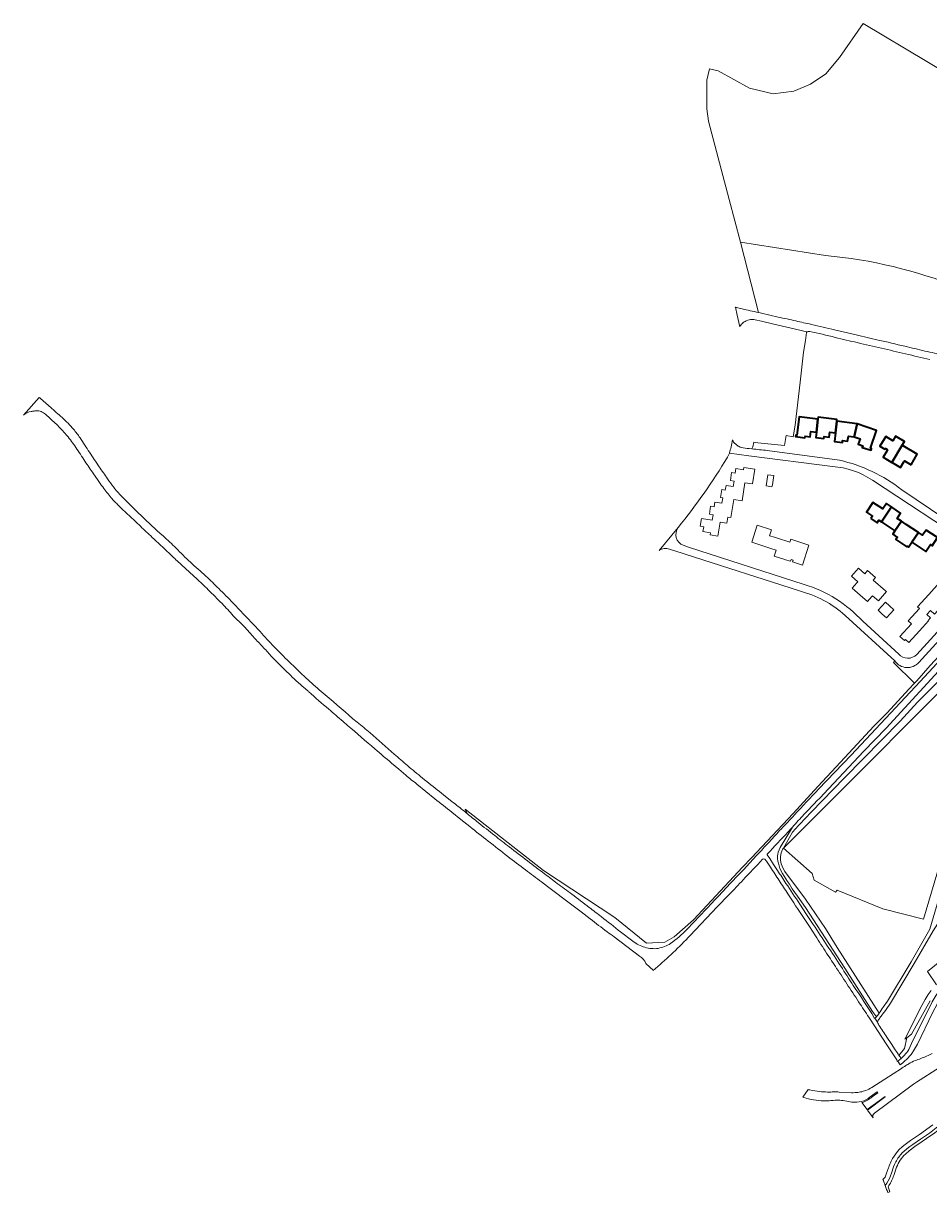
# Model space of a CAD drawing. Header units: metres. Extents: x 197700 to 204338, y 317132 to 325229.
# Tile 11 of 256: x 197700 to 198214, y 318822 to 319486. Entities that reach past the tile are written whole.
import ezdxf
from ezdxf.enums import TextEntityAlignment as Align

# ---------------------------------------------------------------- set-up
doc = ezdxf.new("R2010")
doc.units = ezdxf.units.M
for name, color, linetype, lineweight in [('B-WE-GR-BOUWLAND-GV', 80, 'Continuous', 13), ('B-WE-GR-GROENVOORZIENING-GV', 80, 'Continuous', 18), ('B-WE-GW-TALUD_KRUIN-G', 90, 'Continuous', 18), ('B-WE-OG-BEBOUWING-GV', 7, 'Continuous', 35), ('B-WE-OG-BEBOUWING-T18', 10, 'Continuous', 18), ('B-WE-OG-TERREIN_CULTUURSCHEIDING-GV', 7, 'Continuous', 18), ('B-WE-OG-TERREIN_ERF-GV', 7, 'Continuous', 18), ('B-WE-VH-VERHARDING_ASFALT-GV', 252, 'Continuous', 18), ('B-WE-VH-VERHARDING_TEGEL-GV', 252, 'Continuous', 18)]:
    doc.layers.add(name, color=color, linetype=linetype, lineweight=lineweight)
doc.styles.add('NLCS-ISO-M200-T18', font='NLCS-ISO.ttf', dxfattribs={"height": 0.36})

msp = doc.modelspace()

# ---------------------------------------------------------------- linework, layer by layer
at = {"layer": 'B-WE-GR-BOUWLAND-GV'}
msp.add_lwpolyline([(198249.033, 319442.497), (198176.769, 319485.824), (198163.364, 319466.435), (198155.464, 319457.099), (198146.847, 319451.354), (198137.272, 319447.285), (198125.543, 319445.849), (198112.138, 319448.961), (198094.424, 319458.775), (198089.398, 319459.972), (198087.961, 319453.509), (198087.961, 319437.231), (198088.919, 319430.29), (198100.648, 319385.766), (198106.962, 319361.504), (198155.419, 319353.977)], dxfattribs=at)
msp.add_lwpolyline([(198155.419, 319353.977, -0.1417769), (198297.873, 319297.887)], format="xyb", dxfattribs=at)
at = {"layer": 'B-WE-GR-GROENVOORZIENING-GV'}
for points in [[(198131.403, 319017.252), (198136.614, 319026.244), (198137.302, 319027.088), (198137.521, 319027.494), (198147.225, 319037.683), (198166.197, 319057.216), (198197.795, 319089.375), (198207.625, 319100.189), (198218.517, 319111.19), (198252.273, 319150.195), (198272.542, 319173.072), (198279.808, 319181.502), (198279.116, 319182.242), (198263.932, 319165.791), (198249.305, 319150.164), (198189.795, 319085.501), (198176.996, 319072.218), (198154.343, 319048.096), (198152.427, 319046.077)], [(198188.167, 318926.95), (198190.605, 318930.273), (198204.031, 318952.659), (198214.61, 318971.225), (198229.566, 319022.102), (198242.432, 319064.457), (198255.365, 319102.819), (198263.3, 319127.083), (198278.729, 319172.019)], [(198151.353, 319050.736), (198169.917, 319070.047), (198209.11, 319111.989), (198240.438, 319145.603)], [(198214.77, 319120.944), (198207.144, 319112.349), (198205.895, 319111.03), (198202.674, 319107.63), (198190.329, 319094.222), (198184.44, 319088.334)], [(198218.517, 319111.19), (198207.625, 319100.189), (198197.795, 319089.375), (198166.197, 319057.216), (198147.225, 319037.683), (198137.521, 319027.494), (198137.302, 319027.088), (198136.614, 319026.244), (198131.403, 319017.252), (198131.144, 319016.805), (198130.503, 319015.492), (198130.143, 319014.523), (198129.737, 319012.46), (198129.689, 319011.459), (198129.767, 319010.397), (198130.173, 319008.302), (198131.25, 319005.77), (198132.265, 319004.019), (198144.041, 318988.293), (198155.34, 318971.572), (198162.029, 318960.883), (198185.762, 318923.46)], [(198184.44, 319088.334), (198182.719, 319086.52), (198163.903, 319066.032), (198151.073, 319052.28), (198136.883, 319036.872), (198113.254, 319011.745), (198108.129, 319006.401), (198090.542, 318987.469), (198080.305, 318976.449), (198069.457, 318966.924), (198064.033, 318963.882), (198053.714, 318963.353), (198035.59, 318977.905), (197995.125, 319004.584), (197950.659, 319039.42), (197951.803, 319036.876)], [(198136.517, 319029.147), (198129.629, 319017.618), (198128.472, 319014.992), (198128.175, 319013.867), (198128.065, 319012.804), (198128.111, 319011.304), (198128.283, 319009.928), (198128.548, 319008.646), (198129.469, 319005.739), (198130.89, 319002.863), (198133.743, 318998.263), (198134.806, 318996.857), (198136.493, 318994.2), (198139.353, 318989.981), (198143.885, 318983.542), (198166.389, 318949.007), (198182.111, 318924.378), (198184.314, 318921.448), (198184.334, 318921.47)], [(198185.762, 318923.46), (198162.029, 318960.883), (198155.34, 318971.572), (198144.041, 318988.293), (198132.265, 319004.019), (198131.25, 319005.77), (198130.173, 319008.302), (198129.767, 319010.397), (198129.689, 319011.459), (198129.737, 319012.46), (198130.143, 319014.523), (198130.503, 319015.492), (198131.144, 319016.805), (198131.403, 319017.252)], [(198108.664, 319004.984), (198112.388, 319008.99), (198116.115, 319012.993)], [(198076.721, 318971.192), (198091.226, 318986.466), (198091.995, 318987.27), (198095.344, 318990.823)], [(198038.932, 318969.653), (198045.948, 318964.392)]]:
    msp.add_lwpolyline(points, dxfattribs=at)
msp.add_lwpolyline([(198131.403, 319017.252), (198252.48, 319138.388), (198259.639, 319137.738), (198245.927, 319093.159), (198230.651, 319043.402), (198210.995, 318976.924), (198187.891, 318982.723), (198161.989, 318993.337), (198161.042, 318992.221), (198148.94, 318998.992), (198147.807, 319002.9)], close=True, dxfattribs=at)
for points in [[(198137.797, 319036.155, -0.010619), (198151.353, 319050.736)], [(198152.427, 319046.077, 0.0036324), (198146.206, 319039.638)], [(197951.803, 319036.876, 0.0026015), (197958.009, 319031.857)], [(198130.117, 319028.092, 0.0062863), (198137.797, 319036.155)], [(198146.206, 319039.638, 0.0044434), (198139.89, 319032.9)], [(197958.009, 319031.857, 0.0014877), (197967.412, 319024.453)], [(198123.501, 319020.921, -0.0036961), (198130.117, 319028.092)], [(198139.89, 319032.9, -0.0027837), (198136.517, 319029.147)], [(197967.412, 319024.453, 0.0013488), (197975.723, 319017.98)], [(198116.115, 319012.993, 0.0013044), (198123.501, 319020.921)], [(197975.723, 319017.98, 0.0014364), (197985.984, 319010.085)], [(197985.984, 319010.085, 0.0018477), (197995.806, 319002.613)], [(197995.806, 319002.613, 0.0014337), (198002.946, 318997.253)], [(198101.342, 318997.328, 0.0033395), (198108.664, 319004.984)], [(198002.946, 318997.253, -0.0026491), (198011.257, 318991.09)], [(198095.344, 318990.823, -0.0040756), (198101.342, 318997.328)], [(198011.257, 318991.09, -0.0023512), (198021.149, 318983.579)], [(198021.149, 318983.579, 0.0029606), (198028.044, 318978.256)], [(198028.044, 318978.256, -0.0045577), (198038.932, 318969.653)], [(198067.329, 318963.076, 0.0495804), (198076.721, 318971.192)], [(198045.948, 318964.392, 0.0966338), (198052.754, 318960.95)], [(198060.235, 318960.31, 0.0789234), (198067.329, 318963.076)], [(198052.754, 318960.95, 0.1138898), (198060.235, 318960.31)], [(198184.334, 318921.47, 0.0034184), (198185.762, 318923.46)], [(198185.762, 318923.46, 0.0059541), (198188.167, 318926.95)]]:
    msp.add_lwpolyline(points, format="xyb", dxfattribs=at)
at = {"layer": 'B-WE-GW-TALUD_KRUIN-G'}
for points in [[(198205.895, 319111.03), (198207.144, 319112.349), (198214.77, 319120.944), (198244.337, 319152.635), (198259.652, 319168.387), (198272.154, 319181.669), (198280.327, 319190.576), (198291.923, 319204.641), (198297.862, 319212.298), (198307.348, 319223.862), (198318.522, 319238.239), (198329.707, 319252.91), (198336.663, 319263.79), (198345.527, 319279.265), (198350.135, 319288.937), (198355.909, 319299.375), (198356.08, 319299.684), (198356.251, 319299.992), (198356.733, 319300.773)], [(198214.77, 319120.944), (198207.144, 319112.349), (198205.895, 319111.03), (198202.674, 319107.63), (198190.329, 319094.222), (198184.44, 319088.334), (198182.719, 319086.52), (198163.903, 319066.032), (198151.073, 319052.28), (198136.883, 319036.872), (198113.254, 319011.745), (198108.129, 319006.401)], [(198185.762, 318923.46), (198162.029, 318960.883), (198155.34, 318971.572), (198144.041, 318988.293), (198132.265, 319004.019), (198131.25, 319005.77), (198130.173, 319008.302), (198129.767, 319010.397), (198129.689, 319011.459), (198129.737, 319012.46), (198130.143, 319014.523), (198130.503, 319015.492), (198131.144, 319016.805), (198131.403, 319017.252), (198136.614, 319026.244), (198137.302, 319027.088), (198137.521, 319027.494), (198147.225, 319037.683), (198166.197, 319057.216), (198197.795, 319089.375), (198207.625, 319100.189), (198218.517, 319111.19)]]:
    msp.add_lwpolyline(points, dxfattribs=at)
at = {"layer": 'B-WE-OG-BEBOUWING-GV'}
for points in [[(198150.129, 319253.585), (198151.027, 319261.037), (198140.415, 319262.372), (198139.108, 319251.873), (198138.44, 319251.949), (198138.33, 319251.045), (198143.61, 319250.405), (198143.729, 319251.406), (198146.591, 319251.019), (198146.946, 319254.011)], [(198150.129, 319253.585), (198149.783, 319250.595), (198154.413, 319250.059), (198154.526, 319251.078), (198157.364, 319250.709), (198157.747, 319253.652), (198160.958, 319253.259), (198161.719, 319259.755), (198161.842, 319260.757), (198151.174, 319262.034), (198151.027, 319261.037)], [(198171.608, 319250.922), (198173.26, 319258.319), (198161.719, 319259.755), (198160.958, 319253.259), (198160.413, 319248.256), (198165, 319247.756), (198165.08, 319248.766), (198167.919, 319248.391), (198168.308, 319251.339)], [(198171.608, 319250.922), (198175.002, 319249.748), (198173.886, 319246.806), (198176.542, 319245.799), (198176.237, 319244.908), (198181.237, 319243.401), (198181.53, 319244.373), (198180.896, 319244.589), (198184.261, 319254.491), (198173.26, 319258.319)], [(198190.091, 319242.884), (198188.045, 319239.429), (198193.106, 319236.422), (198198.932, 319246.226), (198200.164, 319248.25), (198195.043, 319251.237), (198193.535, 319248.752), (198189.533, 319251.118), (198186.174, 319245.586), (198189.082, 319243.873), (198189.336, 319244.303), (198190.435, 319243.667), (198190.524, 319243.615)], [(198203.957, 319235.093), (198207.406, 319241.106), (198199.471, 319245.808), (198199.505, 319245.87), (198198.932, 319246.226), (198193.106, 319236.422), (198193.154, 319236.393), (198197.935, 319233.552), (198199.794, 319236.681), (198200.137, 319237.258)], [(198181.1, 319204.536), (198184.731, 319202.138), (198185.622, 319203.553), (198187.128, 319202.551), (198192.787, 319211.074), (198189.93, 319212.982), (198187.888, 319209.993), (198182.305, 319213.715), (198178.625, 319208.212), (198182.029, 319205.939)], [(198187.832, 319202.083), (198194.796, 319197.449), (198198.445, 319202.975), (198195.955, 319204.619), (198197.946, 319207.63), (198193.496, 319210.6), (198192.787, 319211.074), (198187.128, 319202.551)], [(198204.423, 319191.057), (198208.091, 319196.574), (198201.178, 319201.17), (198199.827, 319202.062), (198198.445, 319202.975), (198194.796, 319197.449), (198193.565, 319195.607), (198194.938, 319194.71), (198196.191, 319193.892), (198195.325, 319192.613), (198201.524, 319188.471), (198201.728, 319188.752), (198202.528, 319188.207)], [(198204.423, 319191.057), (198212.26, 319185.838), (198214.899, 319189.831), (198215.998, 319189.098), (198219.006, 319193.655), (198212.538, 319197.954), (198210.477, 319194.987), (198208.091, 319196.574)]]:
    msp.add_lwpolyline(points, close=True, dxfattribs=at)
at = {"layer": 'B-WE-OG-TERREIN_CULTUURSCHEIDING-GV'}
for points in [[(198194.687, 319123.62), (198193.955, 319122.764), (198205.895, 319111.03), (198207.144, 319112.349), (198214.77, 319120.944), (198244.337, 319152.635), (198259.652, 319168.387), (198272.154, 319181.669), (198280.327, 319190.576), (198291.923, 319204.641), (198297.862, 319212.298), (198307.348, 319223.862), (198318.522, 319238.239), (198329.707, 319252.91), (198336.663, 319263.79), (198345.527, 319279.265), (198350.135, 319288.937), (198355.909, 319299.375)], [(198246.758, 319164.877), (198208.398, 319122.799)], [(198280.037, 319070.585), (198261.697, 319041.075), (198245.81, 319016.206), (198216.419, 318970.359), (198205.757, 318951.649), (198192.287, 318929.191), (198189.788, 318925.664), (198188.778, 318924.34)], [(198218.454, 318939.638), (198213.237, 318947.15), (198224.349, 318956.036)], [(198197.077, 318899.505), (198200.14, 318903.516), (198201.458, 318909.528), (198200.332, 318908.688), (198210.08, 318927.909), (198211.924, 318931.346), (198213.611, 318934.034), (198215.329, 318936.316)], [(198215.329, 318936.316), (198213.611, 318934.034), (198211.924, 318931.346), (198210.08, 318927.909), (198200.332, 318908.688), (198201.458, 318909.528), (198204.144, 318911.532), (198214.783, 318930.596)], [(198185.054, 318917.841), (198185.367, 318917.299), (198185.683, 318916.76)], [(198190.177, 318909.87), (198192.563, 318906.28), (198194.953, 318902.692)]]:
    msp.add_lwpolyline(points, dxfattribs=at)
msp.add_lwpolyline([(198131.403, 319017.252), (198147.807, 319002.9), (198148.94, 318998.992), (198161.042, 318992.221), (198161.989, 318993.337), (198187.891, 318982.723), (198210.995, 318976.924), (198230.651, 319043.402), (198245.927, 319093.159), (198259.639, 319137.738), (198252.48, 319138.388)], close=True, dxfattribs=at)
for points in [[(198208.398, 319122.799, -0.4902102), (198194.687, 319123.62)], [(198186.929, 318921.81, 0.0046893), (198185.63, 318919.904)], [(198188.778, 318924.34, 0.0093152), (198186.929, 318921.81)], [(198185.005, 318918.961, 0.1793787), (198184.817, 318918.403)], [(198184.817, 318918.403, 0.0204402), (198185.054, 318917.841)], [(198185.63, 318919.904, 0.0855616), (198185.005, 318918.961)], [(198185.683, 318916.76, 0.0022933), (198190.177, 318909.87)], [(198194.953, 318902.692, 0.0059382), (198197.077, 318899.505)]]:
    msp.add_lwpolyline(points, format="xyb", dxfattribs=at)
at = {"layer": 'B-WE-OG-TERREIN_ERF-GV'}
for points in [[(198155.419, 319353.977), (198106.962, 319361.504), (198117.359, 319321.555)], [(198119.011, 319321.193), (198128.498, 319319.005)], [(198144.464, 319310.14), (198144.045, 319305.615), (198142.93, 319299.057), (198140.948, 319282.051), (198138.092, 319257.541), (198136.987, 319250.976), (198132.998, 319251.647), (198132.061, 319245.982), (198116.827, 319247.585), (198114.609, 319247.861), (198114.053, 319245.254), (198113.521, 319244.101)], [(198145.041, 319310.518), (198144.981, 319310.528)], [(198160.489, 319311.689), (198172.691, 319308.858)], [(198159.285, 319234.077), (198111.713, 319240.177), (198100.728, 319241.585), (198099.735, 319239.446)], [(198122.256, 319243.17), (198163.261, 319237.655)], [(198237.897, 319189.518), (198182.061, 319226.285)], [(198198.627, 319220.894), (198239.959, 319193.003), (198245.243, 319189.432)], [(198214.899, 319189.831), (198212.26, 319185.838), (198204.423, 319191.057), (198202.528, 319188.207), (198201.728, 319188.752), (198201.524, 319188.471), (198195.325, 319192.613), (198196.191, 319193.892), (198194.938, 319194.71), (198193.565, 319195.607), (198194.796, 319197.449), (198187.832, 319202.083), (198187.128, 319202.551), (198185.622, 319203.553), (198184.731, 319202.138), (198181.1, 319204.536), (198182.029, 319205.939), (198178.625, 319208.212), (198182.305, 319213.715), (198187.888, 319209.993), (198189.93, 319212.982), (198192.787, 319211.074), (198193.496, 319210.6), (198197.946, 319207.63), (198195.955, 319204.619), (198198.445, 319202.975), (198199.827, 319202.062), (198201.178, 319201.17), (198208.091, 319196.574), (198210.477, 319194.987), (198212.538, 319197.954), (198219.006, 319193.655)], [(198074.516, 319189.3), (198077.495, 319188.337), (198143.179, 319167.104)], [(198207.172, 319127.348), (198243.873, 319167.628), (198244.988, 319168.829)], [(198176.475, 319146.124), (198196.9, 319127.48)]]:
    msp.add_lwpolyline(points, dxfattribs=at)
for points in [[(198297.873, 319297.887, 0.1417769), (198155.419, 319353.977)], [(198117.359, 319321.555, -0.0009021), (198119.011, 319321.193)], [(198128.498, 319319.005, 0.0009258), (198138.445, 319316.768)], [(198138.445, 319316.768, -0.0032017), (198147.41, 319314.787)], [(198147.41, 319314.787, 0.0012098), (198160.489, 319311.689)], [(198144.981, 319310.528, 0.3604716), (198144.464, 319310.14)], [(198145.798, 319310.819, 0.1173932), (198145.041, 319310.518)], [(198146.372, 319310.804, 0.085308), (198145.798, 319310.819)], [(198160.834, 319307.4, 0.0091417), (198146.372, 319310.804)], [(198173.411, 319304.45, -0.0019325), (198160.834, 319307.4)], [(198172.691, 319308.858, -0.000227), (198185.229, 319305.947)], [(198187.13, 319301.28, -0.0008783), (198173.411, 319304.45)], [(198185.229, 319305.947, -0.0017203), (198200.464, 319302.399)], [(198200.828, 319298.062, 0.0008952), (198187.13, 319301.28)], [(198200.464, 319302.399, 0.0028173), (198211.769, 319299.691)], [(198214.671, 319294.831, -0.0003585), (198200.828, 319298.062)], [(198211.769, 319299.691, -0.0033502), (198222.785, 319297.18)], [(198113.521, 319244.101, 0.0003034), (198122.256, 319243.17)], [(198099.735, 319239.446, -0.0332279), (198071.665, 319199.428)], [(198182.061, 319226.285, 0.1302152), (198159.285, 319234.077)], [(198163.261, 319237.655, -0.111921), (198198.627, 319220.894)], [(198071.665, 319199.428, 0.5016712), (198074.516, 319189.3)], [(198143.179, 319167.104, -0.1361762), (198176.475, 319146.124)], [(198196.9, 319127.48, 0.44509), (198207.172, 319127.348)]]:
    msp.add_lwpolyline(points, format="xyb", dxfattribs=at)
for points in [[(198173.26, 319258.319), (198184.261, 319254.491), (198180.896, 319244.589), (198181.53, 319244.373), (198181.237, 319243.401), (198176.237, 319244.908), (198176.542, 319245.799), (198173.886, 319246.806), (198175.002, 319249.748), (198171.608, 319250.922), (198168.308, 319251.339), (198167.919, 319248.391), (198165.08, 319248.766), (198165, 319247.756), (198160.413, 319248.256), (198160.958, 319253.259), (198157.747, 319253.652), (198157.364, 319250.709), (198154.526, 319251.078), (198154.413, 319250.059), (198149.783, 319250.595), (198150.129, 319253.585), (198146.946, 319254.011), (198146.591, 319251.019), (198143.729, 319251.406), (198143.61, 319250.405), (198138.33, 319251.045), (198138.44, 319251.949), (198139.108, 319251.873), (198140.415, 319262.372), (198151.027, 319261.037), (198151.174, 319262.034), (198161.842, 319260.757), (198161.719, 319259.755)], [(198198.932, 319246.226), (198199.505, 319245.87), (198199.471, 319245.808), (198207.406, 319241.106), (198203.957, 319235.093), (198200.137, 319237.258), (198199.794, 319236.681), (198197.935, 319233.552), (198193.154, 319236.393), (198193.106, 319236.422), (198188.045, 319239.429), (198190.091, 319242.884), (198190.524, 319243.615), (198190.435, 319243.667), (198189.336, 319244.303), (198189.082, 319243.873), (198186.174, 319245.586), (198189.533, 319251.118), (198193.535, 319248.752), (198195.043, 319251.237), (198200.164, 319248.25)], [(198103.404, 319225.823), (198101.302, 319226.139), (198101.97, 319230.58), (198103.97, 319230.279), (198104.382, 319232.942), (198108.685, 319232.259), (198108.888, 319233.47), (198115.128, 319232.486), (198113.833, 319224.19), (198109.605, 319224.853), (198107.983, 319214.609), (198103.235, 319215.366), (198101.598, 319205.125), (198099.917, 319205.38), (198099.366, 319201.868), (198095.41, 319202.494), (198094.14, 319194.55), (198089.849, 319195.242), (198090.043, 319196.444), (198085.715, 319197.142), (198086.145, 319199.811), (198084.175, 319200.129), (198084.887, 319204.545), (198090.99, 319203.561), (198091.499, 319206.712), (198089.375, 319207.048), (198090.087, 319211.464), (198092.042, 319211.16), (198092.469, 319213.834), (198096.535, 319213.189), (198097.036, 319216.352), (198095.739, 319216.556), (198096.436, 319220.983), (198098.409, 319220.653), (198098.841, 319223.315), (198102.909, 319222.675)], [(198121.618, 319223.129), (198122.627, 319229.439), (198126.018, 319228.897), (198125.22, 319223.745), (198124.814, 319222.618)], [(198135.101, 319191.035), (198135.628, 319192.78), (198145.927, 319189.462), (198142.269, 319177.988), (198136.598, 319179.855), (198136.937, 319180.92), (198135.81, 319181.298), (198135.459, 319180.258), (198132.635, 319181.128), (198132.199, 319181.267), (198126.209, 319183.172), (198127.298, 319186.595), (198124.282, 319187.572), (198124.251, 319187.582), (198113.435, 319191.085), (198116.587, 319200.759), (198124.582, 319198.126), (198123.543, 319194.75), (198126.293, 319193.885), (198126.324, 319193.875), (198128.119, 319193.311)], [(198185.445, 319157.804), (198182.113, 319160.692), (198181.68, 319160.191), (198179.266, 319157.396), (198175.115, 319160.975), (198170.512, 319164.945), (198173.14, 319167.967), (198173.703, 319168.614), (198170.112, 319171.706), (198174.026, 319176.237), (198177.627, 319173.146), (198179.242, 319175.013), (198183.796, 319171.074), (198182.488, 319169.558), (198182.504, 319169.543), (198189.409, 319163.442), (198189.899, 319163.009)], [(198225.364, 319163.667), (198222.891, 319161.137), (198225.305, 319158.981), (198221.311, 319154.555), (198217.316, 319150.129), (198214.97, 319152.246), (198212.868, 319149.917), (198214.895, 319148.087), (198213.615, 319146.63), (198213.889, 319146.384), (198208.751, 319140.745), (198202.637, 319134.034), (198200.797, 319135.749), (198200.454, 319135.389), (198200.243, 319135.167), (198197.633, 319137.583), (198204.133, 319144.701), (198202.355, 319146.32), (198208.787, 319153.389), (198207.667, 319154.393), (198213.94, 319161.274), (198220.364, 319168.32)], [(198194.09, 319152.686), (198189.891, 319148.089), (198187.54, 319150.238), (198185.189, 319152.387), (198189.392, 319156.979), (198191.741, 319154.833)]]:
    msp.add_lwpolyline(points, close=True, dxfattribs=at)
at = {"layer": 'B-WE-VH-VERHARDING_ASFALT-GV'}
for points in [[(198104.76, 319324.324), (198104.256, 319324.469), (198104.112, 319324.596), (198104.125, 319324.539), (198105.167, 319320.018), (198106.612, 319313.467)], [(198128.498, 319319.005), (198119.011, 319321.193)], [(198115.34, 319317.484), (198118.893, 319316.651), (198125.944, 319314.999), (198135.744, 319312.683), (198135.797, 319312.671), (198144.74, 319310.59), (198145.041, 319310.518)], [(198172.691, 319308.858), (198160.489, 319311.689)], [(197708.989, 319273.035), (197708.665, 319273.321), (197699.701, 319263.225)], [(197704.178, 319265.352), (197704.516, 319265.415), (197704.855, 319265.47)], [(198152.427, 319046.077), (198154.343, 319048.096), (198176.996, 319072.218), (198189.795, 319085.501), (198249.305, 319150.164), (198263.932, 319165.791), (198279.116, 319182.242), (198281.02, 319184.305), (198283.107, 319186.574), (198299.703, 319205.545), (198315.552, 319224.069), (198326.444, 319237.609), (198329.444, 319241.549), (198330.897, 319243.675), (198334.132, 319247.959), (198342.519, 319260.474), (198345.067, 319264.194)], [(198102.574, 319249.124), (198102.567, 319249.151)], [(198100.728, 319241.585), (198111.713, 319240.177)], [(198111.713, 319240.177), (198159.285, 319234.077)], [(198113.521, 319244.101), (198111.936, 319244.271)], [(198163.261, 319237.655), (198122.256, 319243.17)], [(197739.505, 319229.989), (197741.831, 319226.616), (197744.16, 319223.245)], [(198182.061, 319226.285), (198237.897, 319189.518)], [(198245.243, 319189.432), (198239.959, 319193.003), (198198.627, 319220.894)], [(197772.85, 319193.815), (197773.989, 319192.756)], [(197779.274, 319194.451), (197777.132, 319196.184)], [(198071.665, 319199.428), (198060.797, 319186.433)], [(198066.683, 319187.139), (198074.467, 319184.636), (198075.61, 319184.268), (198140.478, 319163.41)], [(198143.179, 319167.104), (198077.495, 319188.337), (198074.516, 319189.3)], [(198278.729, 319172.019), (198263.3, 319127.083), (198255.365, 319102.819), (198242.432, 319064.457), (198229.566, 319022.102), (198214.61, 318971.225), (198204.031, 318952.659), (198190.605, 318930.273), (198188.167, 318926.95)], [(198244.988, 319168.829), (198243.873, 319167.628), (198207.172, 319127.348)], [(198208.398, 319122.799), (198246.758, 319164.877)], [(197818.939, 319149.331), (197821.399, 319146.789)], [(197834.137, 319140.254), (197830.223, 319144.445), (197826.306, 319148.635)], [(198166.46, 319149.518), (198194.687, 319123.62)], [(198240.438, 319145.603), (198209.11, 319111.989), (198169.917, 319070.047), (198151.353, 319050.736)], [(198196.9, 319127.48), (198176.475, 319146.124)], [(197858.733, 319108.701), (197861.339, 319106.602)], [(197881.258, 319089.195), (197883.802, 319087.026)], [(197889.315, 319088.761), (197886.89, 319090.785)], [(198188.778, 318924.34), (198189.788, 318925.664), (198192.287, 318929.191), (198205.757, 318951.649), (198216.419, 318970.359), (198245.81, 319016.206), (198261.697, 319041.075), (198280.037, 319070.585)], [(197908.849, 319065.597), (197912.917, 319062.137), (197916.983, 319058.675)], [(197923.148, 319053.681), (197928.28, 319049.523), (197933.41, 319045.364)], [(197943.134, 319043.776), (197939.569, 319046.589), (197936.002, 319049.4)], [(197943.135, 319037.61), (197948.207, 319033.558), (197953.277, 319029.504)], [(198116.115, 319012.993), (198112.388, 319008.99), (198108.664, 319004.984)], [(198128.086, 319004.589), (198125.869, 319007.992), (198123.656, 319011.396), (198122.24, 319013.452)], [(197993.996, 318998.049), (197997.441, 318995.439), (198011.218, 318984.979), (198016.466, 318981.001), (198021.717, 318977.025)], [(198095.344, 318990.823), (198091.995, 318987.27), (198091.226, 318986.466), (198076.721, 318971.192)], [(198078.478, 318967.672), (198093.773, 318983.849), (198100.642, 318990.856)], [(198148.382, 318973.817), (198144.568, 318979.608), (198140.76, 318985.403)], [(198142.744, 318977.87), (198146.157, 318972.663), (198149.573, 318967.457)], [(198045.948, 318964.392), (198038.932, 318969.653)], [(198035.267, 318966.94), (198049.63, 318955.937)], [(198053.306, 318951.8), (198057.583, 318947.823)], [(198184.334, 318921.47), (198184.314, 318921.448)], [(198180.648, 318920.079), (198189.809, 318906.085), (198194.682, 318898.625), (198195.426, 318897.584), (198195.436, 318897.57)], [(198183.3, 318920.595), (198184.817, 318918.403)], [(198184.817, 318918.403), (198183.3, 318920.595)], [(198185.683, 318916.76), (198185.367, 318917.299), (198185.054, 318917.841)], [(198194.953, 318902.692), (198192.563, 318906.28), (198190.177, 318909.87)], [(198196.009, 318896.265), (198196.029, 318896.05), (198196.348, 318896.295), (198198.221, 318897.737), (198198.27, 318897.786)], [(198198.895, 318892.375), (198198.456, 318892.081), (198189.07, 318886.084), (198181.666, 318881.288)], [(198183.2, 318866.702), (198205.31, 318883.159), (198206.932, 318884.279), (198220.092, 318892.575)], [(198146.37, 318879.925), (198146.256, 318879.946), (198145.901, 318880.014), (198145.547, 318880.084), (198142.502, 318875.803), (198142.725, 318875.716), (198142.948, 318875.631)], [(198170.063, 318878.334), (198163.066, 318878.697)], [(198172.108, 318878.359), (198171.089, 318878.329)], [(198176.031, 318872.77), (198179.071, 318868.713), (198189.133, 318876.251), (198189.302, 318876.025), (198179.241, 318868.487), (198182.502, 318864.118)], [(198180.616, 318875.885), (198184.735, 318878.735), (198185.073, 318878.259), (198181.839, 318876.004)], [(198167.404, 318873.601), (198170.356, 318873.028)]]:
    msp.add_lwpolyline(points, dxfattribs=at)
for points in [[(198107.918, 319323.612, -0.0006027), (198104.76, 319324.324)], [(198112.539, 319322.582, -0.0016952), (198107.918, 319323.612)], [(198117.359, 319321.555, 0.002183), (198112.539, 319322.582)], [(198119.011, 319321.193, 0.0009021), (198117.359, 319321.555)], [(198106.612, 319313.467, -0.0145958), (198106.88, 319313.922)], [(198106.88, 319313.922, -0.0408306), (198107.671, 319314.958)], [(198107.671, 319314.958, -0.0782787), (198109.609, 319316.531)], [(198109.609, 319316.531, -0.1035199), (198112.787, 319317.594)], [(198112.787, 319317.594, -0.0791276), (198115.34, 319317.484)], [(198138.445, 319316.768, -0.0009258), (198128.498, 319319.005)], [(198147.41, 319314.787, 0.0032017), (198138.445, 319316.768)], [(198160.489, 319311.689, -0.0012098), (198147.41, 319314.787)], [(198145.041, 319310.518, -0.1173932), (198145.798, 319310.819)], [(198145.798, 319310.819, -0.085308), (198146.372, 319310.804)], [(198146.372, 319310.804, -0.0091417), (198160.834, 319307.4)], [(198160.834, 319307.4, 0.0019325), (198173.411, 319304.45)], [(198185.229, 319305.947, 0.000227), (198172.691, 319308.858)], [(198173.411, 319304.45, 0.0008783), (198187.13, 319301.28)], [(198200.464, 319302.399, 0.0017203), (198185.229, 319305.947)], [(198187.13, 319301.28, -0.0008952), (198200.828, 319298.062)], [(198211.769, 319299.691, -0.0028173), (198200.464, 319302.399)], [(198200.828, 319298.062, 0.0003585), (198214.671, 319294.831)], [(198222.785, 319297.18, 0.0033502), (198211.769, 319299.691)], [(197715.052, 319267.696, 0.0010593), (197708.989, 319273.035)], [(197721.639, 319261.84, 0.0145481), (197715.052, 319267.696)], [(197699.701, 319263.225, -0.1630804), (197704.178, 319265.352)], [(197704.855, 319265.47, -0.0148286), (197705.751, 319265.575)], [(197705.751, 319265.575, -0.0203204), (197707.916, 319265.727)], [(197707.916, 319265.727, -0.0967911), (197710.416, 319265.003)], [(197710.416, 319265.003, -0.0924574), (197712.911, 319263.207)], [(197712.911, 319263.207, -0.0353905), (197724.383, 319251.735)], [(197728.23, 319255.224, 0.0409631), (197721.639, 319261.84)], [(197731.891, 319250.392, 0.0130647), (197728.23, 319255.224)], [(197724.383, 319251.735, -0.0281311), (197729.466, 319244.874)], [(197737.266, 319242.183, -0.0023458), (197731.891, 319250.392)], [(198102.567, 319249.151, -0.0305269), (198100.728, 319241.585)], [(198103.122, 319247.914, -0.0808726), (198102.574, 319249.124)], [(198104.603, 319246.571, -0.0304498), (198103.122, 319247.914)], [(197729.466, 319244.874, -0.0136288), (197734.649, 319237.054)], [(197742.763, 319233.953, -0.0051843), (197737.266, 319242.183)], [(198106.23, 319245.417, -0.0542565), (198104.603, 319246.571)], [(198107.462, 319244.844, -0.0658483), (198106.23, 319245.417)], [(198111.936, 319244.271, -0.0336565), (198107.462, 319244.844)], [(198122.256, 319243.17, -0.0003034), (198113.521, 319244.101)], [(197734.649, 319237.054, 0.003947), (197739.505, 319229.989)], [(197747.532, 319227.103, -0.0078126), (197742.763, 319233.953)], [(198159.285, 319234.077, -0.1302152), (198182.061, 319226.285)], [(198198.627, 319220.894, 0.111921), (198163.261, 319237.655)], [(197754.518, 319218.196, -0.0421891), (197747.532, 319227.103)], [(197744.16, 319223.245, 0.0143711), (197749.064, 319216.954)], [(197749.064, 319216.954, 0.0181468), (197753.242, 319212.426)], [(197765.059, 319207.591, -0.0085113), (197754.518, 319218.196)], [(197753.242, 319212.426, 0.0206258), (197759.732, 319206.31)], [(197777.132, 319196.184, -0.0047783), (197765.059, 319207.591)], [(197759.732, 319206.31, -0.0018859), (197766.232, 319200.09)], [(197766.232, 319200.09, 0.0011605), (197772.85, 319193.815)], [(197786.412, 319187.725, 0.0054856), (197779.274, 319194.451)], [(198074.516, 319189.3, -0.5016712), (198071.665, 319199.428)], [(197773.989, 319192.756, -0.0061134), (197783.608, 319183.705)], [(197794.59, 319179.642, -0.0121148), (197786.412, 319187.725)], [(198060.797, 319186.433, -0.2359248), (198066.683, 319187.139)], [(197783.608, 319183.705, 0.0020486), (197789.178, 319178.515)], [(197789.178, 319178.515, 0.003484), (197797.884, 319170.583)], [(197803.299, 319171.841, 0.0095677), (197794.59, 319179.642)], [(197797.884, 319170.583, -0.0063861), (197804.652, 319164.042)], [(197810.735, 319164.685, 0.0049324), (197803.299, 319171.841)], [(198176.475, 319146.124, 0.1361762), (198143.179, 319167.104)], [(197804.652, 319164.042, -0.0031842), (197812.547, 319156.235)], [(197818.762, 319156.635, 0.0070287), (197810.735, 319164.685)], [(198140.478, 319163.41, -0.1194452), (198166.46, 319149.518)], [(197812.547, 319156.235, -0.0100806), (197818.939, 319149.331)], [(197826.306, 319148.635, 0.0011608), (197818.762, 319156.635)], [(197821.399, 319146.789, -0.0096935), (197824.129, 319144.143)], [(197824.129, 319144.143, -0.022991), (197830.203, 319137.439)], [(197830.203, 319137.439, 0.0088208), (197835.002, 319132.373)], [(197842.034, 319131.782, -0.0081258), (197834.137, 319140.254)], [(197835.002, 319132.373, -0.0046167), (197839.649, 319127.283)], [(197839.649, 319127.283, 0.008066), (197845.324, 319121.429)], [(197850.667, 319123.123, -0.0064768), (197842.034, 319131.782)], [(198207.172, 319127.348, -0.44509), (198196.9, 319127.48)], [(197845.324, 319121.429, 0.0083856), (197853.48, 319113.484)], [(197860.383, 319113.889, -0.0065447), (197850.667, 319123.123)], [(198194.687, 319123.62, 0.4902102), (198208.398, 319122.799)], [(197868.821, 319106.249, -0.007836), (197860.383, 319113.889)], [(197853.48, 319113.484, 0.0035175), (197856.256, 319110.925)], [(197856.256, 319110.925, 0.0031017), (197858.733, 319108.701)], [(197861.339, 319106.602, -0.0192357), (197861.885, 319106.128)], [(197861.885, 319106.128, 0.0162488), (197873.137, 319096.305)], [(197886.89, 319090.785, 0.0058649), (197868.821, 319106.249)], [(197873.137, 319096.305, -0.0024316), (197881.258, 319089.195)], [(197896.666, 319082.68, 0.0052211), (197889.315, 319088.761)], [(197883.802, 319087.026, 0.0006329), (197899.39, 319073.622)], [(197910.318, 319070.685, -0.0024537), (197896.666, 319082.68)], [(197899.39, 319073.622, 0.0016001), (197908.849, 319065.597)], [(197917.84, 319064.174, -0.0046336), (197910.318, 319070.685)], [(197926.402, 319057.058, -0.0048533), (197917.84, 319064.174)], [(197916.983, 319058.675, 0.0051175), (197923.148, 319053.681)], [(197936.002, 319049.4, -0.0016279), (197926.402, 319057.058)], [(198151.353, 319050.736, 0.010619), (198137.797, 319036.155)], [(197933.41, 319045.364, 0.0020091), (197943.135, 319037.61)], [(197950.202, 319038.188, 0.0028426), (197943.134, 319043.776)], [(198146.206, 319039.638, -0.0036324), (198152.427, 319046.077)], [(197951.803, 319036.876, -0.0007838), (197950.202, 319038.188)], [(197958.009, 319031.857, -0.0026015), (197951.803, 319036.876)], [(198137.797, 319036.155, -0.0062863), (198130.117, 319028.092)], [(198139.89, 319032.9, -0.0044434), (198146.206, 319039.638)], [(197953.277, 319029.504, 0.0013435), (197963.67, 319021.282)], [(197967.412, 319024.453, -0.0014877), (197958.009, 319031.857)], [(198130.117, 319028.092, 0.0036961), (198123.501, 319020.921)], [(198134.015, 319026.417, 0.0019576), (198136.517, 319029.147)], [(198136.517, 319029.147, 0.0027837), (198139.89, 319032.9)], [(197963.67, 319021.282, 0.0019053), (197974.855, 319012.569)], [(197975.723, 319017.98, -0.0013488), (197967.412, 319024.453)], [(198123.501, 319020.921, -0.0013044), (198116.115, 319012.993)], [(198122.41, 319013.99, -0.0049214), (198134.015, 319026.417)], [(197985.984, 319010.085, -0.0014364), (197975.723, 319017.98)], [(197974.855, 319012.569, 0.0025526), (197984.888, 319004.925)], [(197995.806, 319002.613, -0.0018477), (197985.984, 319010.085)], [(198108.52, 318999.23, 0.002423), (198119.579, 319010.934)], [(198119.579, 319010.934, -0.3594578), (198120.903, 319010.97)], [(198120.903, 319010.97, -0.0177539), (198124.078, 319006.383)], [(198122.24, 319013.452, -0.576232), (198122.41, 319013.99)], [(197984.888, 319004.925, 0.0010161), (197993.996, 318998.049)], [(198002.946, 318997.253, -0.0014337), (197995.806, 319002.613)], [(198108.664, 319004.984, -0.0033395), (198101.342, 318997.328)], [(198124.078, 319006.383, -0.0041112), (198128.977, 318998.865)], [(198132.893, 318997.247, -0.0012325), (198128.086, 319004.589)], [(198011.257, 318991.09, 0.0026491), (198002.946, 318997.253)], [(198101.342, 318997.328, 0.0040756), (198095.344, 318990.823)], [(198100.642, 318990.856, -0.0012295), (198108.52, 318999.23)], [(198128.977, 318998.865, 0.0025205), (198134, 318991.238)], [(198140.76, 318985.403, 0.0011507), (198132.893, 318997.247)], [(198021.149, 318983.579, 0.0023512), (198011.257, 318991.09)], [(198134, 318991.238, -0.0010762), (198142.744, 318977.87)], [(198028.044, 318978.256, -0.0029606), (198021.149, 318983.579)], [(198021.717, 318977.025, -0.0019003), (198031.227, 318969.707)], [(198038.932, 318969.653, 0.0045577), (198028.044, 318978.256)], [(198031.227, 318969.707, 0.0014102), (198035.267, 318966.94)], [(198076.721, 318971.192, -0.0495804), (198067.329, 318963.076)], [(198156.335, 318961.786, -0.0007882), (198148.382, 318973.817)], [(198052.754, 318960.95, -0.0966338), (198045.948, 318964.392)], [(198058.796, 318948.858, 0.0266585), (198078.478, 318967.672)], [(198067.329, 318963.076, -0.0789234), (198060.235, 318960.31)], [(198149.573, 318967.457, -0.0009934), (198155.965, 318957.619)], [(198164.075, 318950.159, 0.0040905), (198156.335, 318961.786)], [(198049.63, 318955.937, -0.142915), (198053.306, 318951.8)], [(198060.235, 318960.31, -0.1138898), (198052.754, 318960.95)], [(198155.965, 318957.619, 0.0015252), (198161.672, 318948.968)], [(198057.583, 318947.823, 0.0015583), (198058.796, 318948.858)], [(198161.672, 318948.968, -0.0007856), (198168.254, 318938.927)], [(198171.093, 318939.244, -0.0041904), (198164.075, 318950.159)], [(198168.254, 318938.927, 0.0007001), (198175.015, 318928.678)], [(198182.987, 318920.899, 0.0173052), (198171.093, 318939.244)], [(198175.015, 318928.678, -0.0008361), (198180.648, 318920.079)], [(198184.314, 318921.448, -0.0125902), (198183.685, 318920.799)], [(198185.762, 318923.46, -0.0034184), (198184.334, 318921.47)], [(198185.63, 318919.904, -0.0046893), (198186.929, 318921.81)], [(198188.167, 318926.95, -0.0059541), (198185.762, 318923.46)], [(198186.929, 318921.81, -0.0093152), (198188.778, 318924.34)], [(198183.3, 318920.595, -0.3258788), (198182.987, 318920.899)], [(198183.685, 318920.799, -0.325633), (198183.3, 318920.595)], [(198184.817, 318918.403, -0.1793787), (198185.005, 318918.961)], [(198185.054, 318917.841, -0.0204402), (198184.817, 318918.403)], [(198185.005, 318918.961, -0.0855616), (198185.63, 318919.904)], [(198190.177, 318909.87, -0.0022933), (198185.683, 318916.76)], [(198197.077, 318899.505, -0.0059382), (198194.953, 318902.692)], [(198195.436, 318897.57, -0.1260284), (198196.009, 318896.265)], [(198198.27, 318897.786, -0.0030853), (198197.077, 318899.505)], [(198202.622, 318894.74, 0.0097876), (198200.515, 318893.436)], [(198206.222, 318896.537, 0.0602424), (198202.622, 318894.74)], [(198209.468, 318897.692, -0.0151504), (198206.222, 318896.537)], [(198212.76, 318899.096, -0.0042559), (198209.468, 318897.692)], [(198215.991, 318900.534, -0.0105079), (198212.76, 318899.096)], [(198200.131, 318893.186, 0.00357), (198198.895, 318892.375)], [(198200.515, 318893.436, 0.0023815), (198200.131, 318893.186)], [(198142.948, 318875.631, 0.0751843), (198154.404, 318873.66)], [(198152.049, 318878.993, -0.0183675), (198146.37, 318879.925)], [(198156.475, 318878.685, -0.0203616), (198152.049, 318878.993)], [(198160.071, 318878.783, -0.0216898), (198156.475, 318878.685)], [(198163.066, 318878.697, 0.0120197), (198160.071, 318878.783)], [(198171.089, 318878.329, -0.0126992), (198170.063, 318878.334)], [(198170.356, 318873.028, 0.2180081), (198180.616, 318875.885)], [(198175.194, 318878.726, -0.0418267), (198172.108, 318878.359)], [(198178.271, 318879.639, -0.0412134), (198175.194, 318878.726)], [(198181.839, 318876.004, -0.1185238), (198176.031, 318872.77)], [(198181.666, 318881.288, -0.0299745), (198178.271, 318879.639)], [(198154.404, 318873.66, 0.0281307), (198158.419, 318873.817)], [(198158.419, 318873.817, -0.0266984), (198163.401, 318874.032)], [(198163.401, 318874.032, -0.0362066), (198167.404, 318873.601)], [(198182.502, 318864.118, -0.4179826), (198183.2, 318866.702)]]:
    msp.add_lwpolyline(points, format="xyb", dxfattribs=at)
at = {"layer": 'B-WE-VH-VERHARDING_TEGEL-GV'}
for points in [[(198204.698, 318901.081), (198205.024, 318901.562), (198205.239, 318902.031), (198206.551, 318903.969), (198207.598, 318905.969), (198216.174, 318923.752), (198218.986, 318929.065), (198219.971, 318930.783), (198222.189, 318934.065), (198224.673, 318937.159), (198226.798, 318939.534), (198228.095, 318940.878), (198236.017, 318946.784), (198246.344, 318954.222), (198248.063, 318955.16), (198250.063, 318955.941), (198251.532, 318956.285), (198253.579, 318956.535), (198256.094, 318956.503), (198257.938, 318956.128), (198259.11, 318955.784), (198261.345, 318954.784), (198266.329, 318952.503)], [(198226.173, 318943.222), (198223.064, 318939.972), (198219.626, 318935.784), (198218.158, 318933.753), (198215.955, 318930.002), (198204.27, 318906.344), (198202.709, 318902.809)], [(198197.91, 318842.929), (198198.341, 318843.411), (198198.787, 318843.879), (198201.606, 318846.487), (198203.211, 318847.75), (198204.888, 318848.915), (198209.358, 318851.892), (198214.363, 318855.4), (198219.233, 318859.093), (198229.709, 318867.702), (198237.908, 318874.227), (198240.145, 318875.909), (198251.84, 318884.57), (198263.744, 318892.942), (198280.923, 318904.533), (198291.535, 318911.252)], [(198291.535, 318911.252), (198280.923, 318904.533), (198263.744, 318892.942), (198251.84, 318884.57), (198240.145, 318875.909), (198237.908, 318874.227), (198229.709, 318867.702), (198219.233, 318859.093), (198214.363, 318855.4), (198209.358, 318851.892), (198204.888, 318848.915), (198203.211, 318847.75), (198201.606, 318846.487), (198198.787, 318843.879), (198198.341, 318843.411), (198197.91, 318842.929)], [(198200.714, 318843.359), (198202.853, 318845.329), (198206.137, 318847.742), (198210.338, 318850.566), (198215.252, 318853.913), (198216.703, 318854.973), (198219.155, 318856.846), (198221.725, 318858.92), (198231.288, 318866.854), (198238.831, 318872.854), (198252.727, 318883.173), (198264.716, 318891.642), (198267.711, 318893.664), (198281.973, 318903.232), (198292.192, 318909.703)], [(198199.091, 318898.587), (198198.655, 318898.164), (198198.27, 318897.786), (198198.221, 318897.737), (198196.348, 318896.295), (198197.737, 318894.176), (198199.258, 318895.342), (198199.527, 318895.548)], [(198216.331, 318860.048), (198208.696, 318854.5), (198203.68, 318851.163), (198201.252, 318849.4)], [(198191.245, 318835.994), (198191.099, 318835.574), (198190.04, 318832.523), (198189.172, 318830.315), (198187.879, 318829.004), (198188.012, 318828.574), (198188.194, 318828.631), (198188.308, 318828.308)], [(198188.308, 318828.308), (198189.271, 318825.575), (198190.192, 318826.949), (198191.616, 318829.625), (198192.735, 318832.595), (198193.966, 318836.121), (198194.529, 318837.561)], [(198194.529, 318837.561), (198193.966, 318836.121), (198192.735, 318832.595), (198191.616, 318829.625), (198190.192, 318826.949), (198189.271, 318825.575), (198189.838, 318823.874)], [(198194.069, 318831.212), (198195.74, 318835.967)], [(198190.711, 318821.557), (198191.936, 318822.02), (198190.871, 318824.862)]]:
    msp.add_lwpolyline(points, dxfattribs=at)
for points in [[(198202.709, 318902.809, -0.0218255), (198200.168, 318899.609)], [(198200.168, 318899.609, -0.0223887), (198199.091, 318898.587)], [(198199.527, 318895.548, 0.0587503), (198203.088, 318899.018)], [(198203.088, 318899.018, 0.020411), (198204.698, 318901.081)], [(198201.252, 318849.4, 0.1268658), (198192.626, 318839.367)], [(198194.529, 318837.561, -0.0761266), (198197.91, 318842.929)], [(198197.91, 318842.929, 0.0761266), (198194.529, 318837.561)], [(198195.74, 318835.967, -0.118104), (198200.714, 318843.359)], [(198192.626, 318839.367, 0.0346854), (198191.245, 318835.994)], [(198190.871, 318824.862, 0.0675357), (198193.848, 318830.57)], [(198193.848, 318830.57, 0.0079218), (198194.069, 318831.212)], [(198189.838, 318823.874, 0.0023169), (198190.711, 318821.557)]]:
    msp.add_lwpolyline(points, format="xyb", dxfattribs=at)

# ---------------------------------------------------------------- texts
at = {"layer": 'B-WE-OG-BEBOUWING-T18', "style": 'NLCS-ISO-M200-T18'}
for s, rotation, p in [('7', 353.8, (198165.169, 319251.755)), ('9', 343.2, (198178.101, 319248.681)), ('11', 329.3, (198192.619, 319241.364)), ('13', 329.3, (198197.588, 319238.411)), ('12', 326.3, (198193.146, 319206.025)), ('14', 326.4, (198202.42, 319195.541)), ('16', 326.4, (198213.558, 319192.473))]:
    msp.add_text(s, height=0.36, rotation=rotation, dxfattribs=at).set_placement(p, align=Align.MIDDLE)

doc.saveas('drawing.dxf')
